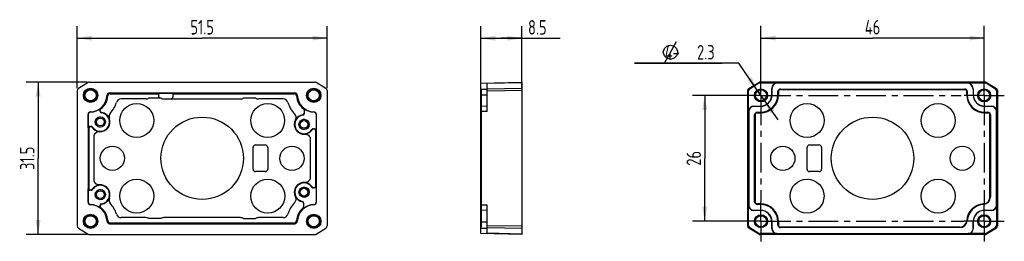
# Model space of a CAD drawing. Header units: millimetres. Extents: x 53 to 256, y 98 to 143.
import ezdxf

# ---------------------------------------------------------------- set-up
doc = ezdxf.new("R2010")
doc.units = ezdxf.units.MM
doc.header["$LTSCALE"] = 16.335
doc.linetypes.add('CENTER', pattern=[0.6, 0.375, -0.075, 0.075, -0.075])
doc.layers.get('0').update_dxf_attribs({"linetype": 'CONTINUOUS'})
for name, color, linetype in [('DE-13-002819_DXF_AXIS', 7, 'CONTINUOUS'), ('DE-13-002819DXF_CONTINUOUS_LINE', 7, 'CONTINUOUS'), ('DE-18-000304DXF_CONTINUOUS_LINE', 7, 'CONTINUOUS'), ('DE-20-035833_DXF_DIMENSION', 7, 'CONTINUOUS'), ('DIMS', 7, 'CONTINUOUS')]:
    doc.layers.add(name, color=color, linetype=linetype)
doc.styles.get("Standard").update_dxf_attribs({"font": 'ISOCP', "width": 0.8})
doc.dimstyles.new('DIMSTYLE_1', dxfattribs={"dimtxt": 3, "dimasz": 3, "dimexe": 2.5, "dimexo": 0.5, "dimgap": 0.75, "dimtad": 1, "dimdsep": 46, "dimtxsty": 'STANDARD', "dimblk": '_FILLED', "dimblk1": '_FILLED', "dimblk2": '_FILLED', "dimcen": 0.09, "dimclrt": 3, "dimazin": 2, "dimtp": 0.3, "dimtm": 0.3, "dimtfac": 1, "dimtofl": 0, "dimtmove": 0, "dimatfit": 3, "dimldrblk": '_FILLED', "dimfxl": 1, "dimtolj": 1, "dimarcsym": 0})
doc.dimstyles.new('DIMSTYLE_2', dxfattribs={"dimtxt": 3, "dimasz": 3, "dimexe": 2.5, "dimexo": 0.5, "dimgap": 0.75, "dimtad": 1, "dimdsep": 46, "dimtxsty": 'STANDARD', "dimblk": '_FILLED', "dimblk1": '_FILLED', "dimblk2": '_FILLED', "dimcen": 0.09, "dimclrt": 3, "dimazin": 2, "dimtp": 0.2, "dimtm": 0.2, "dimtfac": 1, "dimtofl": 0, "dimtmove": 0, "dimatfit": 3, "dimldrblk": '_FILLED', "dimfxl": 1, "dimtolj": 1, "dimarcsym": 0})
doc.dimstyles.new('DIMSTYLE_3', dxfattribs={"dimtxt": 3, "dimasz": 3, "dimexe": 2.5, "dimexo": 0.5, "dimtad": 1, "dimdsep": 46, "dimtxsty": 'STANDARD', "dimblk": '_FILLED', "dimblk1": '_FILLED', "dimblk2": '_FILLED', "dimcen": 0.09, "dimclrt": 3, "dimazin": 2, "dimtp": 0.1, "dimtm": 0.1, "dimtfac": 1, "dimtmove": 0, "dimatfit": 2, "dimldrblk": '_FILLED', "dimfxl": 1, "dimtolj": 1, "dimarcsym": 0})

# ---------------------------------------------------------------- blocks, each defined once
blk = doc.blocks.new('_FILLED')
at = {"color": 0, "linetype": 'ByBlock'}
blk.add_solid([(0, 0), (-1, 0.167), (-1, -0.167)], dxfattribs=at)
blk = doc.blocks.new('*D1')
at = {"layer": 'DE-20-035833_DXF_DIMENSION', "color": 4}
for p, q in [((67.34, 130.52), (54.74, 130.52)), ((57.24, 130.52), (57.24, 114.77)), ((57.24, 99.02), (57.24, 114.77)), ((67.34, 99.02), (54.74, 99.02))]:
    blk.add_line(p, q, dxfattribs=at)
at = {"layer": 'DE-20-035833_DXF_DIMENSION', "color": 4, "xscale": 3, "yscale": 3, "zscale": 3}
for p, rotation in [((57.24, 130.52), 90), ((57.24, 99.02), 270)]:
    blk.add_blockref('_FILLED', p, dxfattribs=dict(at, rotation=rotation))
at = {"layer": 'DE-20-035833_DXF_DIMENSION', "color": 3, "insert": (53.49, 114.77), "char_height": 3, "width": 8.8125, "attachment_point": 2, "rotation": 90, "line_spacing_factor": 0.9}
blk.add_mtext('31.5', dxfattribs=at)
blk = doc.blocks.new('*D2')
at = {"layer": 'DE-20-035833_DXF_DIMENSION', "color": 4}
for p, q in [((65.3, 129.25), (65.3, 142.09)), ((116.8, 129.25), (116.8, 142.09)), ((65.3, 139.59), (91.05, 139.59)), ((116.8, 139.59), (91.05, 139.59))]:
    blk.add_line(p, q, dxfattribs=at)
at = {"layer": 'DE-20-035833_DXF_DIMENSION', "color": 4, "xscale": 3, "yscale": 3, "zscale": 3, "rotation": 180}
blk.add_blockref('_FILLED', (65.3, 139.59), dxfattribs=at)
at = {"layer": 'DE-20-035833_DXF_DIMENSION', "color": 4, "xscale": 3, "yscale": 3, "zscale": 3}
blk.add_blockref('_FILLED', (116.8, 139.59), dxfattribs=at)
at = {"layer": 'DE-20-035833_DXF_DIMENSION', "color": 3, "insert": (91.05, 143.34), "char_height": 3, "width": 8.8125, "attachment_point": 2, "line_spacing_factor": 0.9}
blk.add_mtext('51.5', dxfattribs=at)
blk = doc.blocks.new('*D3')
at = {"layer": 'DE-20-035833_DXF_DIMENSION', "color": 4}
for p, q in [((148.45, 124.97), (148.45, 142.06)), ((156.95, 129.25), (156.95, 142.06)), ((148.45, 139.56), (152.7, 139.56)), ((156.95, 139.56), (152.7, 139.56)), ((152.7, 139.56), (164.81, 139.56))]:
    blk.add_line(p, q, dxfattribs=at)
at = {"layer": 'DE-20-035833_DXF_DIMENSION', "color": 4, "xscale": 3, "yscale": 3, "zscale": 3, "rotation": 180}
blk.add_blockref('_FILLED', (148.45, 139.56), dxfattribs=at)
at = {"layer": 'DE-20-035833_DXF_DIMENSION', "color": 4, "xscale": 3, "yscale": 3, "zscale": 3}
blk.add_blockref('_FILLED', (156.95, 139.56), dxfattribs=at)
at = {"layer": 'DE-20-035833_DXF_DIMENSION', "color": 3, "insert": (158.2, 143.31), "char_height": 3, "width": 6.6094, "attachment_point": 1, "line_spacing_factor": 0.9}
blk.add_mtext('8.5', dxfattribs=at)
blk = doc.blocks.new('*D4')
at = {"layer": 'DE-20-035833_DXF_DIMENSION', "color": 4}
for p, q in [((206.21, 131.85), (206.21, 142.1)), ((252.21, 131.72), (252.21, 142.1)), ((206.21, 139.6), (229.21, 139.6)), ((252.21, 139.6), (229.21, 139.6))]:
    blk.add_line(p, q, dxfattribs=at)
at = {"layer": 'DE-20-035833_DXF_DIMENSION', "color": 4, "xscale": 3, "yscale": 3, "zscale": 3, "rotation": 180}
blk.add_blockref('_FILLED', (206.21, 139.6), dxfattribs=at)
at = {"layer": 'DE-20-035833_DXF_DIMENSION', "color": 4, "xscale": 3, "yscale": 3, "zscale": 3}
blk.add_blockref('_FILLED', (252.21, 139.6), dxfattribs=at)
at = {"layer": 'DE-20-035833_DXF_DIMENSION', "color": 3, "insert": (229.21, 143.35), "char_height": 3, "width": 4.4062, "attachment_point": 2, "line_spacing_factor": 0.9}
blk.add_mtext('46', dxfattribs=at)
blk = doc.blocks.new('*D5')
at = {"layer": 'DE-20-035833_DXF_DIMENSION', "color": 4}
for p, q in [((205.71, 127.77), (192.11, 127.77)), ((194.61, 127.77), (194.61, 114.77)), ((194.61, 101.77), (194.61, 114.77)), ((205.71, 101.77), (192.11, 101.77))]:
    blk.add_line(p, q, dxfattribs=at)
at = {"layer": 'DE-20-035833_DXF_DIMENSION', "color": 4, "xscale": 3, "yscale": 3, "zscale": 3}
for p, rotation in [((194.61, 127.77), 90), ((194.61, 101.77), 270)]:
    blk.add_blockref('_FILLED', p, dxfattribs=dict(at, rotation=rotation))
at = {"layer": 'DE-20-035833_DXF_DIMENSION', "color": 3, "insert": (190.86, 114.77), "char_height": 3, "width": 4.4062, "attachment_point": 2, "rotation": 90, "line_spacing_factor": 0.9}
blk.add_mtext('26', dxfattribs=at)
blk = doc.blocks.new('*D6')
at = {"layer": 'DE-20-035833_DXF_DIMENSION', "color": 4}
for p, q in [((201.66, 134.42), (180.14, 134.42)), ((180.14, 134.42), (198.16, 134.42)), ((206.21, 127.77), (201.66, 134.42)), ((205.56, 128.72), (206.21, 127.77)), ((206.86, 126.82), (206.21, 127.77)), ((206.21, 127.77), (209.69, 122.7))]:
    blk.add_line(p, q, dxfattribs=at)
at = {"layer": 'DE-20-035833_DXF_DIMENSION', "color": 4, "xscale": 3, "yscale": 3, "zscale": 3}
for p, rotation in [((205.56, 128.72), 304.4215473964), ((206.86, 126.82), 124.4177362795)]:
    blk.add_blockref('_FILLED', p, dxfattribs=dict(at, rotation=rotation))
at = {"layer": 'DE-20-035833_DXF_DIMENSION', "color": 3, "insert": (196.66, 138.17), "char_height": 3, "width": 15.0156, "attachment_point": 3, "line_spacing_factor": 0.9}
blk.add_mtext('4-{\\ftxt.shx;\\W1.333333;\\H3.000000; }2.3', dxfattribs=at)

msp = doc.modelspace()

# ---------------------------------------------------------------- linework, layer by layer
at = {"layer": 'DE-13-002819_DXF_AXIS', "color": 1, "linetype": 'CENTER'}
for p, q in [((206.213, 127.772), (206.213, 131.922)), ((252.213, 127.772), (252.213, 131.922)), ((206.213, 127.772), (202.063, 127.772)), ((206.213, 127.772), (206.213, 105.69)), ((206.213, 127.772), (247.481, 127.772)), ((252.213, 127.772), (248.063, 127.772)), ((252.213, 127.772), (256.363, 127.772)), ((252.213, 127.772), (252.213, 105.174)), ((206.213, 101.772), (206.213, 105.69)), ((252.213, 101.772), (252.213, 105.174)), ((206.213, 101.772), (202.063, 101.772)), ((206.213, 101.772), (206.213, 97.622)), ((206.213, 101.772), (248.063, 101.772)), ((252.213, 101.772), (248.063, 101.772)), ((252.213, 101.772), (256.363, 101.772)), ((252.213, 101.772), (252.213, 97.622))]:
    msp.add_line(p, q, dxfattribs=at)
at = {"layer": 'DE-13-002819DXF_CONTINUOUS_LINE', "color": 7}
for p, q in [((67.575, 130.446), (65.532, 129.169)), ((67.84, 130.522), (114.254, 130.522)), ((116.562, 129.169), (114.519, 130.446)), ((148.45, 130.3), (156.95, 130.522)), ((148.45, 99.245), (148.45, 130.3)), ((149.75, 124.472), (149.75, 130.334)), ((156.95, 130.522), (156.95, 99.022)), ((203.698, 129.169), (205.741, 130.446)), ((205.795, 130.258), (203.886, 129.065)), ((252.419, 130.522), (206.006, 130.522)), ((206.06, 130.334), (209.513, 130.334)), ((248.663, 130.3), (209.513, 130.3)), ((248.663, 130.334), (252.365, 130.334)), ((254.539, 129.065), (252.63, 130.258)), ((252.684, 130.446), (254.728, 129.169)), ((65.297, 128.745), (65.297, 100.799)), ((71.946, 128.272), (110.148, 128.272)), ((72.096, 128.115), (82.047, 128.115)), ((82.047, 128.181), (82.047, 127.573)), ((85.047, 128.181), (82.047, 128.181)), ((85.047, 127.573), (85.047, 128.181)), ((85.047, 128.115), (109.998, 128.115)), ((116.797, 128.745), (116.797, 100.799)), ((203.463, 128.745), (203.463, 100.799)), ((203.651, 124.472), (203.651, 128.641)), ((208.451, 127.872), (208.451, 129.272)), ((208.485, 129.272), (208.485, 127.872)), ((209.706, 127.872), (209.706, 128.552)), ((210.233, 129.079), (248.193, 129.079)), ((248.719, 128.552), (248.719, 127.872)), ((249.94, 129.022), (249.94, 127.872)), ((249.974, 129.022), (249.974, 127.872)), ((254.774, 128.641), (254.774, 124.472)), ((254.963, 128.745), (254.963, 100.799)), ((79.447, 127.03), (74.329, 127.03)), ((80.047, 127.23), (82.547, 127.23)), ((82.793, 127.073), (84.547, 127.073)), ((83.147, 127.03), (98.947, 127.03)), ((99.547, 127.23), (102.047, 127.23)), ((107.765, 127.03), (102.647, 127.03)), ((67.547, 123.874), (67.547, 105.671)), ((67.584, 121.074), (67.584, 123.838)), ((70.047, 124.472), (70.047, 124.879)), ((112.047, 124.879), (112.047, 123.972)), ((114.51, 123.838), (114.51, 120.574)), ((114.547, 123.874), (114.547, 105.671)), ((149.75, 125.534), (148.45, 125.5)), ((203.685, 124.472), (203.685, 105.072)), ((204.713, 125.534), (206.113, 125.534)), ((206.113, 125.5), (204.713, 125.5)), ((205.433, 124.279), (206.113, 124.279)), ((252.313, 125.534), (253.713, 125.534)), ((253.713, 125.5), (252.313, 125.5)), ((252.313, 124.279), (252.993, 124.279)), ((254.74, 105.072), (254.74, 124.472)), ((204.906, 105.792), (204.906, 123.752)), ((253.519, 123.752), (253.519, 106.782)), ((67.704, 121.074), (67.704, 108.471)), ((67.884, 121.374), (68.179, 121.374)), ((113.915, 120.874), (114.21, 120.874)), ((114.39, 120.574), (114.39, 108.971)), ((68.79, 110.262), (68.79, 119.283)), ((113.304, 118.783), (113.304, 110.762)), ((67.584, 105.707), (67.584, 108.471)), ((68.179, 108.171), (67.884, 108.171)), ((114.21, 108.671), (113.915, 108.671)), ((114.51, 108.971), (114.51, 105.707)), ((111.96, 105.587), (111.96, 104.594)), ((70.047, 104.666), (70.047, 105.073)), ((149.75, 104.011), (148.45, 104.045)), ((149.75, 99.211), (149.75, 105.072)), ((203.651, 100.904), (203.651, 105.072)), ((204.713, 104.045), (206.113, 104.045)), ((206.113, 104.011), (204.713, 104.011)), ((206.113, 105.266), (205.433, 105.266)), ((252.313, 104.045), (253.713, 104.045)), ((253.713, 104.011), (252.313, 104.011)), ((254.774, 105.072), (254.774, 100.904)), ((79.447, 102.515), (74.329, 102.515)), ((82.547, 102.315), (80.047, 102.315)), ((98.947, 102.515), (83.147, 102.515)), ((99.547, 102.315), (102.047, 102.315)), ((107.765, 102.515), (102.647, 102.515)), ((208.451, 100.272), (208.451, 101.672)), ((208.485, 101.672), (208.485, 100.272)), ((209.706, 100.992), (209.706, 101.672)), ((249.94, 100.272), (249.94, 101.672)), ((249.974, 101.672), (249.974, 100.272)), ((65.532, 100.376), (67.575, 99.098)), ((71.946, 101.272), (110.148, 101.272)), ((72.096, 101.43), (109.998, 101.43)), ((114.519, 99.098), (116.562, 100.376)), ((205.741, 99.098), (203.698, 100.376)), ((203.886, 100.48), (205.795, 99.287)), ((247.203, 100.466), (210.233, 100.466)), ((252.63, 99.287), (254.539, 100.48)), ((254.728, 100.376), (252.684, 99.098)), ((67.84, 99.022), (114.254, 99.022)), ((156.95, 99.022), (148.45, 99.245)), ((252.419, 99.022), (206.006, 99.022)), ((209.513, 99.211), (206.06, 99.211)), ((209.513, 99.245), (248.913, 99.245)), ((252.365, 99.211), (248.913, 99.211))]:
    msp.add_line(p, q, dxfattribs=at)
at = {"layer": 'DE-13-002819DXF_CONTINUOUS_LINE', "color": 4}
for p, q in [((149.75, 130.258), (156.95, 130.446)), ((205.741, 130.446), (205.795, 130.258)), ((206.006, 130.522), (206.06, 130.334)), ((209.513, 130.334), (209.513, 130.3)), ((248.663, 130.3), (248.663, 130.334)), ((252.365, 130.334), (252.419, 130.522)), ((252.63, 130.258), (252.684, 130.446)), ((148.45, 129.022), (149.75, 129.022)), ((148.45, 127.872), (149.75, 127.872)), ((156.95, 129.169), (149.75, 129.065)), ((156.95, 128.745), (149.75, 128.641)), ((203.651, 128.641), (203.463, 128.745)), ((203.886, 129.065), (203.698, 129.169)), ((208.451, 129.272), (208.485, 129.272)), ((208.485, 127.872), (208.451, 127.872)), ((209.813, 128.552), (209.706, 128.552)), ((209.706, 127.872), (209.813, 127.872)), ((209.729, 127.872), (209.729, 128.552)), ((210.233, 128.972), (210.233, 129.079)), ((210.233, 129.056), (248.193, 129.056)), ((248.193, 128.972), (248.193, 129.079)), ((248.613, 128.552), (248.719, 128.552)), ((248.613, 127.872), (248.719, 127.872)), ((248.696, 128.552), (248.696, 127.872)), ((249.94, 129.022), (249.974, 129.022)), ((249.94, 127.872), (249.974, 127.872)), ((254.728, 129.169), (254.539, 129.065)), ((254.963, 128.745), (254.774, 128.641)), ((84.547, 127.073), (84.547, 127.03)), ((70.165, 124.965), (70.159, 125.113)), ((70.306, 124.174), (70.308, 124.255)), ((111.935, 125.113), (111.929, 124.965)), ((149.75, 124.472), (148.45, 124.472)), ((203.651, 124.472), (203.685, 124.472)), ((204.713, 125.534), (204.713, 125.5)), ((205.433, 124.172), (205.433, 124.279)), ((205.433, 124.256), (206.113, 124.256)), ((206.113, 125.5), (206.113, 125.534)), ((206.113, 124.172), (206.113, 124.279)), ((252.313, 125.5), (252.313, 125.534)), ((252.313, 124.172), (252.313, 124.279)), ((252.313, 124.256), (252.993, 124.256)), ((252.993, 124.172), (252.993, 124.279)), ((253.713, 125.534), (253.713, 125.5)), ((254.774, 124.472), (254.74, 124.472)), ((111.786, 123.755), (111.788, 123.674)), ((205.013, 123.752), (204.906, 123.752)), ((204.929, 105.792), (204.929, 123.752)), ((253.413, 123.752), (253.519, 123.752)), ((253.496, 123.752), (253.496, 106.782)), ((67.584, 121.074), (67.704, 121.074)), ((69.876, 120.28), (69.864, 120.263)), ((112.23, 119.763), (112.218, 119.78)), ((114.39, 120.574), (114.51, 120.574)), ((112.218, 109.765), (112.23, 109.782)), ((67.704, 108.471), (67.584, 108.471)), ((69.864, 109.282), (69.876, 109.265)), ((114.51, 108.971), (114.39, 108.971)), ((111.712, 105.882), (111.71, 105.801)), ((205.013, 105.792), (204.906, 105.792)), ((253.413, 106.782), (253.519, 106.782)), ((70.159, 104.432), (70.165, 104.58)), ((70.308, 105.289), (70.306, 105.37)), ((111.848, 104.517), (111.854, 104.365)), ((149.75, 105.072), (148.45, 105.072)), ((203.651, 105.072), (203.685, 105.072)), ((204.713, 104.011), (204.713, 104.045)), ((205.433, 105.372), (205.433, 105.266)), ((206.113, 105.289), (205.433, 105.289)), ((206.113, 105.266), (206.113, 105.372)), ((206.113, 104.045), (206.113, 104.011)), ((252.081, 105.365), (252.088, 105.259)), ((252.313, 104.045), (252.313, 104.011)), ((253.713, 104.011), (253.713, 104.045)), ((254.774, 105.072), (254.74, 105.072)), ((148.45, 101.672), (149.75, 101.672)), ((208.485, 101.672), (208.451, 101.672)), ((209.706, 101.672), (209.813, 101.672)), ((209.729, 100.992), (209.729, 101.672)), ((248.62, 101.904), (248.726, 101.897)), ((249.94, 101.672), (249.974, 101.672)), ((149.75, 100.272), (148.45, 100.272)), ((149.75, 100.904), (156.95, 100.799)), ((149.75, 100.48), (156.95, 100.376)), ((203.463, 100.799), (203.651, 100.904)), ((203.698, 100.376), (203.886, 100.48)), ((208.451, 100.272), (208.485, 100.272)), ((209.706, 100.992), (209.813, 100.992)), ((210.233, 100.466), (210.233, 100.572)), ((247.203, 100.489), (210.233, 100.489)), ((247.203, 100.572), (247.203, 100.466)), ((249.974, 100.272), (249.94, 100.272)), ((254.539, 100.48), (254.728, 100.376)), ((254.774, 100.904), (254.963, 100.799)), ((156.95, 99.098), (149.75, 99.287)), ((205.795, 99.287), (205.741, 99.098)), ((206.06, 99.211), (206.006, 99.022)), ((209.513, 99.211), (209.513, 99.245)), ((248.913, 99.211), (248.913, 99.245)), ((252.419, 99.022), (252.365, 99.211)), ((252.684, 99.098), (252.63, 99.287))]:
    msp.add_line(p, q, dxfattribs=at)
at = {"layer": 'DE-13-002819DXF_CONTINUOUS_LINE', "color": 7}
for centre, radius in [((68.047, 127.772), 1.476), ((68.047, 127.772), 1.272), ((68.047, 127.772), 1.153), ((114.047, 127.772), 1.476), ((114.047, 127.772), 1.272), ((114.047, 127.772), 1.153), ((206.213, 127.772), 1.35), ((206.213, 127.772), 1.153), ((252.213, 127.772), 1.35), ((252.213, 127.772), 1.153), ((70.047, 122.272), 1.05), ((70.047, 122.272), 0.8), ((112.047, 121.772), 1.05), ((112.047, 121.772), 0.8), ((70.047, 107.272), 1.05), ((70.047, 107.272), 0.8), ((112.047, 107.772), 1.05), ((112.047, 107.772), 0.8), ((68.047, 101.772), 1.476), ((68.047, 101.772), 1.272), ((68.047, 101.772), 1.153), ((114.047, 101.772), 1.476), ((114.047, 101.772), 1.272), ((114.047, 101.772), 1.153), ((206.213, 101.772), 1.35), ((206.213, 101.772), 1.153), ((252.213, 101.772), 1.35), ((252.213, 101.772), 1.153)]:
    msp.add_circle(centre, radius, dxfattribs=at)
for centre, radius, start, end in [((209.513, 129.272), 1.061, 90, 180), ((209.513, 129.272), 1.027, 90, 180), ((248.663, 129.022), 1.311, 0, 90), ((248.663, 129.022), 1.277, 0, 90), ((71.946, 127.773), 0.5, 89.9977, 178.57215), ((72.096, 127.615), 0.5, 89.99814, 176.4581), ((109.998, 127.615), 0.5, 3.5419, 90.00186), ((110.148, 127.773), 0.5, 1.42785, 90.0023), ((206.113, 127.872), 3.594, 270, 360), ((206.113, 127.872), 2.373, 270, 360), ((206.113, 127.872), 2.339, 270, 360), ((210.233, 128.552), 0.526, 90, 180), ((248.193, 128.552), 0.526, 0, 90), ((252.313, 127.872), 3.594, 180, 270), ((252.313, 127.872), 2.373, 180, 270), ((252.313, 127.872), 2.339, 180, 270), ((67.947, 127.872), 3.5, 271.43015, 358.56985), ((67.947, 127.872), 3.657, 307.33817, 356.45624), ((67.947, 127.872), 5.643, 317.40432, 343.89582), ((74.329, 126.03), 1, 90.00137, 163.89445), ((79.447, 128.03), 1.001, 270.00014, 306.85813), ((83.204, 127.991), 1.006, 229.20213, 245.84648), ((98.947, 128.03), 1.001, 270.00014, 306.85813), ((102.647, 128.03), 1.001, 233.14188, 269.99986), ((107.765, 126.03), 1, 16.10555, 89.99863), ((114.147, 127.872), 5.643, 196.10418, 224.56131), ((114.147, 127.872), 3.657, 183.54376, 232.66183), ((114.147, 127.872), 3.5, 181.43015, 268.56985), ((68.047, 123.874), 0.5, 91.42636, 180.00379), ((68.083, 123.838), 0.5, 91.93108, 180.00668), ((67.947, 127.872), 3.537, 271.93776, 308.72336), ((70.047, 122.272), 1.92, 212.68259, 82.23237), ((70.347, 124.879), 0.3, 128.72436, 180.00842), ((70.347, 124.472), 0.3, 179.99848, 262.22571), ((70.347, 124.726), 0.3, 127.33448, 174.08618), ((70.347, 124.553), 0.3, 207.54914, 262.50386), ((70.047, 122.272), 2, 21.57428, 82.50513), ((72.838, 123.376), 1.001, 137.40398, 201.5745), ((109.414, 123.211), 1, 331.35377, 44.56184), ((111.747, 124.053), 0.3, 277.4988, 354.41287), ((111.747, 123.972), 0.3, 277.77632, 359.9995), ((111.747, 124.726), 0.3, 5.91382, 52.66552), ((111.747, 124.879), 0.3, 359.99158, 51.27564), ((114.147, 127.872), 3.537, 231.27664, 268.06224), ((114.011, 123.838), 0.5, 359.99333, 88.06893), ((114.047, 123.874), 0.5, 359.9977, 88.57215), ((204.713, 124.472), 1.061, 90, 180), ((204.713, 124.472), 1.027, 90, 180), ((205.433, 123.752), 0.526, 90, 180), ((252.993, 123.752), 0.526, 0, 90), ((253.713, 124.472), 1.061, 0, 90), ((253.713, 124.472), 1.027, 0, 90), ((70.047, 122.272), 2.017, 264.78397, 22.10294), ((72.843, 123.408), 1.001, 171.36355, 202.1037), ((112.047, 121.772), 2.017, 150.90778, 275.21603), ((112.047, 121.772), 1.92, 97.76763, 327.31741), ((109.41, 123.24), 1.001, 330.9098, 6.16084), ((112.047, 121.772), 2, 97.49487, 151.35427), ((68.084, 121.074), 0.3, 31.41005, 85.04329), ((68.179, 121.074), 0.3, 32.68536, 90.00199), ((70.047, 122.272), 2, 211.4083, 265.08824), ((69.773, 119.267), 1, 84.78643, 127.292), ((112.047, 121.772), 2, 274.91176, 328.5917), ((113.915, 120.574), 0.3, 89.99801, 147.31464), ((112.047, 107.772), 2.017, 84.78397, 209.09222), ((112.047, 107.772), 1.92, 32.68259, 259.94916), ((112.047, 107.772), 2, 31.4083, 85.08824), ((112.321, 110.778), 1, 264.78643, 307.292), ((68.179, 108.471), 0.3, 269.99801, 327.31464), ((70.047, 107.272), 2, 94.91176, 148.5917), ((70.047, 107.272), 1.92, 277.76763, 147.31741), ((70.047, 107.272), 2.017, 337.89706, 95.21603), ((113.915, 108.971), 0.3, 212.68536, 270.00199), ((114.01, 108.971), 0.3, 211.41005, 265.04329), ((68.047, 105.671), 0.5, 179.99621, 268.57364), ((68.083, 105.707), 0.5, 179.99333, 268.06893), ((70.047, 107.272), 2, 277.49487, 338.42572), ((72.838, 106.169), 1.001, 158.42557, 222.59586), ((72.844, 106.137), 1.001, 157.89842, 187.1386), ((114.147, 101.672), 5.643, 135.43869, 163.89582), ((109.414, 106.334), 1, 315.43778, 28.64642), ((109.41, 106.305), 1.001, 353.71682, 29.09015), ((112.047, 107.772), 2, 208.64573, 260.30349), ((111.66, 105.505), 0.3, 26.73395, 80.30087), ((111.66, 105.587), 0.3, 359.9963, 79.94498), ((114.011, 105.707), 0.5, 271.93108, 0.00667), ((114.047, 105.671), 0.5, 271.42785, 0.0023), ((205.433, 105.792), 0.526, 180, 270), ((251.993, 106.782), 1.526, 273.58332, 360), ((67.947, 101.672), 3.5, 1.43015, 88.56985), ((67.947, 101.672), 3.537, 51.27664, 88.06224), ((70.347, 105.073), 0.3, 97.77429, 180.00152), ((70.347, 104.666), 0.3, 179.99158, 231.27564), ((70.347, 104.992), 0.3, 97.4988, 174.41287), ((70.347, 104.819), 0.3, 185.91382, 232.66552), ((67.947, 101.672), 3.657, 3.54376, 52.66183), ((67.947, 101.672), 5.643, 16.10418, 42.59568), ((114.147, 101.672), 3.657, 128.94694, 176.45624), ((114.147, 101.672), 3.5, 91.43015, 178.56985), ((111.66, 104.75), 0.3, 308.94378, 354.26865), ((114.147, 101.672), 3.537, 91.93776, 130.41629), ((111.659, 104.594), 0.3, 310.41745, 0.0079), ((204.713, 105.072), 1.061, 180, 270), ((204.713, 105.072), 1.027, 180, 270), ((206.113, 101.672), 3.594, 0, 90), ((206.113, 101.672), 2.373, 0, 90), ((206.113, 101.672), 2.339, 0, 90), ((252.313, 101.672), 3.594, 93.58332, 176.41668), ((252.313, 101.672), 2.373, 90, 180), ((252.313, 101.672), 2.339, 90, 180), ((253.713, 105.072), 1.061, 270, 360), ((253.713, 105.072), 1.027, 270, 360), ((71.946, 101.772), 0.5, 181.42636, 270.00379), ((72.096, 101.929), 0.5, 183.54042, 270.00334), ((74.329, 103.515), 1, 196.10555, 269.99864), ((79.447, 101.514), 1.001, 53.14188, 89.99986), ((83.147, 101.514), 1.001, 90.00014, 126.85813), ((98.947, 101.514), 1.001, 53.14188, 89.99986), ((102.647, 101.514), 1.001, 90.00014, 126.85813), ((107.765, 103.515), 1, 270.00136, 343.89445), ((109.998, 101.929), 0.5, 269.99666, 356.45958), ((110.148, 101.772), 0.5, 269.99621, 358.57364), ((247.203, 101.992), 1.526, 270, 356.41668), ((209.513, 100.272), 1.061, 180, 270), ((209.513, 100.272), 1.027, 180, 270), ((210.233, 100.992), 0.526, 180, 270), ((248.913, 100.272), 1.061, 270, 360), ((248.913, 100.272), 1.027, 270, 360)]:
    msp.add_arc(centre, radius, start, end, dxfattribs=at)
at = {"layer": 'DE-13-002819DXF_CONTINUOUS_LINE', "color": 4}
for centre, radius, start, end in [((63.461, 119.999), 11.851, 43.22563, 44.27724), ((118.551, 120.078), 11.737, 135.71767, 136.77946), ((206.113, 127.872), 3.617, 270, 360), ((210.233, 128.552), 0.503, 90, 180), ((248.193, 128.552), 0.503, 0, 90), ((252.313, 127.872), 3.617, 180, 270), ((64.993, 120.598), 9.658, 46.86372, 48.08095), ((117.035, 120.67), 9.561, 131.91287, 133.14247), ((75.601, 132.132), 11.535, 225.71536, 225.96917), ((75.022, 130.645), 9.389, 221.91006, 222.20371), ((107.072, 130.645), 9.389, 317.79629, 318.08993), ((106.492, 132.133), 11.537, 314.03085, 314.28463), ((205.433, 123.752), 0.503, 90, 180), ((252.993, 123.752), 0.503, 0, 90), ((70.047, 122.272), 1, 255, 195), ((68.903, 124.201), 3.233, 338.33065, 338.78189), ((113.442, 123.843), 3.341, 199.04447, 199.4466), ((112.047, 121.772), 1, 255, 195), ((66.892, 145.315), 24.129, 273.44012, 273.65706), ((115.202, 144.815), 24.129, 266.34294, 266.55988), ((66.892, 84.23), 24.129, 86.34294, 86.55988), ((70.047, 107.272), 1, 255, 195), ((112.047, 107.772), 1, 255, 195), ((115.202, 84.729), 24.129, 93.44012, 93.65706), ((75.602, 97.412), 11.537, 134.03085, 134.28463), ((68.903, 105.343), 3.233, 21.21811, 21.66935), ((113.442, 105.701), 3.341, 160.5534, 160.95553), ((106.493, 97.413), 11.535, 45.71536, 45.96917), ((205.433, 105.792), 0.503, 180, 270), ((251.993, 106.782), 1.503, 273.58332, 360), ((75.022, 98.9), 9.389, 137.79629, 138.08993), ((107.072, 98.9), 9.389, 41.91006, 42.20371), ((206.113, 101.672), 3.617, 0, 90), ((252.313, 101.672), 3.617, 93.58332, 176.41668), ((65.059, 108.875), 9.561, 311.91287, 313.14247), ((117.101, 108.947), 9.658, 226.86372, 228.08095), ((247.203, 101.992), 1.503, 270, 356.41668), ((63.543, 109.467), 11.737, 315.71767, 316.77946), ((118.633, 109.546), 11.851, 223.22563, 224.27724), ((210.233, 100.992), 0.503, 180, 270)]:
    msp.add_arc(centre, radius, start, end, dxfattribs=at)
at = {"layer": 'DE-13-002819DXF_CONTINUOUS_LINE', "color": 7}
for centre, major_axis, ratio, start_param, end_param in [((67.84, 130.022), (0.138, -0.481), 0.9996292, 2.8623913, 3.420794), ((114.254, 130.022), (0.138, 0.481), 0.9996292, -0.2792014, 0.2792014), ((206.006, 130.022), (-0.138, 0.481), 0.9996292, -0.2792014, 0.2792014), ((206.06, 129.834), (0.138, -0.481), 0.9996292, 2.8623913, 3.420794), ((252.365, 129.834), (0.138, 0.481), 0.9996292, -0.2792014, 0.2792014), ((252.419, 130.022), (0.138, 0.481), 0.9996292, -0.2792014, 0.2792014), ((65.797, 128.745), (-0.438, 0.242), 0.9995521, -0.5059086, 0.5059086), ((116.297, 128.745), (-0.438, -0.242), 0.9995521, 2.6356841, 3.6475012), ((203.963, 128.745), (0.438, -0.242), 0.9995521, 2.6356841, 3.6475012), ((204.151, 128.641), (-0.438, 0.242), 0.9995521, -0.5059086, 0.5059086), ((254.274, 128.641), (-0.438, -0.242), 0.9995521, 2.6356841, 3.6475012), ((254.462, 128.745), (0.438, 0.242), 0.9995521, -0.5059086, 0.5059086), ((82.547, 127.573), (0, -0.5), 0.9998477, -1.5707963, -0.8129993), ((82.547, 127.53), (0, 0.5), 0.9998477, -4.712389, -4.0688117), ((84.547, 127.573), (0, -0.5), 0.9998477, 0, 1.5707963), ((84.547, 127.53), (0, 0.5), 0.9998477, -3.1415927, -1.5707963), ((67.884, 121.074), (0.3, 0), 0.9996573, 1.5707963, 3.1415927), ((68.004, 121.074), (-0.3, 0), 0.9996573, 4.712389, 6.2831853), ((114.09, 120.574), (-0.3, 0), 0.9996573, 3.1415927, 4.577825), ((114.21, 120.574), (0.3, 0), 0.9996573, 0, 1.5707963), ((67.884, 108.471), (0.3, 0), 0.9996573, -3.1415927, -1.5707963), ((68.004, 108.471), (0.3, 0), 0.9996573, 3.1415927, 4.577825), ((114.09, 108.971), (0.3, 0), 0.9996573, 4.712389, 6.2831853), ((114.21, 108.971), (0.3, 0), 0.9996573, -1.5707963, 0), ((65.797, 100.8), (0.438, 0.242), 0.9995521, 2.6356841, 3.6475012), ((116.297, 100.8), (0.438, -0.242), 0.9995521, -0.5059086, 0.5059086), ((203.963, 100.8), (0.438, 0.242), 0.9995521, 2.6356841, 3.6475012), ((204.151, 100.904), (0.438, 0.242), 0.9995521, 2.6356841, 3.6475012), ((254.274, 100.904), (0.438, -0.242), 0.9995521, -0.5059086, 0.5059086), ((254.462, 100.8), (0.438, -0.242), 0.9995521, -0.5059086, 0.5059086), ((67.84, 99.523), (-0.138, -0.481), 0.9996292, -0.2792014, 0.2792014), ((114.254, 99.523), (-0.138, 0.481), 0.9996292, 2.8623913, 3.420794), ((206.006, 99.523), (0.138, 0.481), 0.9996292, -3.420794, -2.8623913), ((206.06, 99.711), (-0.138, -0.481), 0.9996292, -0.2792014, 0.2792014), ((252.365, 99.711), (-0.138, 0.481), 0.9996292, 2.8623913, 3.420794), ((252.419, 99.523), (-0.138, 0.481), 0.9996292, -3.420794, -2.8623913)]:
    msp.add_ellipse(centre, major_axis=major_axis, ratio=ratio, start_param=start_param, end_param=end_param, dxfattribs=at)
for points, knots in [([(82.793, 127.073), (82.823, 127.064), (82.94, 127.037), (83.06, 127.03), (83.147, 127.03)], [0, 0, 0, 0, 0.2658404, 1, 1, 1, 1]), ([(68.79, 119.283), (68.79, 119.42), (68.847, 119.697), (69.013, 119.927), (69.114, 120.02)], [0, 0, 0, 0, 0.5000086, 1, 1, 1, 1]), ([(69.114, 120.02), (69.215, 120.113), (69.458, 120.258), (69.739, 120.291), (69.876, 120.28)], [0, 0, 0, 0, 0.5000045, 1, 1, 1, 1]), ([(112.218, 119.78), (112.355, 119.791), (112.636, 119.758), (112.879, 119.613), (112.98, 119.52)], [0, 0, 0, 0, 0.5000064, 1, 1, 1, 1]), ([(112.23, 119.763), (112.364, 119.775), (112.639, 119.745), (112.879, 119.608), (112.98, 119.52)], [0, 0, 0, 0, 0.499997, 1, 1, 1, 1]), ([(112.98, 119.52), (113.081, 119.427), (113.247, 119.197), (113.304, 118.92), (113.304, 118.783)], [0, 0, 0, 0, 0.4999921, 1, 1, 1, 1]), ([(69.114, 109.525), (69.013, 109.617), (68.847, 109.847), (68.79, 110.125), (68.79, 110.262)], [0, 0, 0, 0, 0.4999921, 1, 1, 1, 1]), ([(112.98, 110.025), (112.879, 109.932), (112.636, 109.787), (112.355, 109.753), (112.218, 109.765)], [0, 0, 0, 0, 0.5000045, 1, 1, 1, 1]), ([(113.304, 110.762), (113.304, 110.625), (113.247, 110.347), (113.081, 110.117), (112.98, 110.025)], [0, 0, 0, 0, 0.5000086, 1, 1, 1, 1]), ([(69.864, 109.282), (69.73, 109.269), (69.455, 109.3), (69.215, 109.437), (69.114, 109.525)], [0, 0, 0, 0, 0.499997, 1, 1, 1, 1]), ([(69.876, 109.265), (69.739, 109.253), (69.458, 109.287), (69.215, 109.432), (69.114, 109.525)], [0, 0, 0, 0, 0.5000064, 1, 1, 1, 1])]:
    msp.add_open_spline(points, degree=3, knots=knots, dxfattribs=at)
for points in [[(113.863, 120.835), (113.819, 120.811), (113.78, 120.773), (113.754, 120.73)], [(68.231, 108.209), (68.275, 108.234), (68.314, 108.272), (68.34, 108.315)], [(111.96, 105.505), (111.96, 105.551), (111.948, 105.599), (111.928, 105.64)]]:
    msp.add_open_spline(points, degree=3, dxfattribs=at)
at = {"layer": 'DE-18-000304DXF_CONTINUOUS_LINE', "color": 7}
for p, q in [((148.54, 128.972), (148.54, 100.572)), ((209.813, 128.572), (209.813, 127.872)), ((209.813, 127.872), (209.813, 128.572)), ((248.213, 128.972), (210.213, 128.972)), ((210.213, 128.972), (248.213, 128.972)), ((248.613, 128.572), (248.613, 127.872)), ((248.613, 127.872), (248.613, 128.572)), ((206.113, 124.172), (205.413, 124.172)), ((205.413, 124.172), (206.113, 124.172)), ((253.013, 124.172), (252.313, 124.172)), ((252.313, 124.172), (253.013, 124.172)), ((205.013, 123.772), (205.013, 105.772)), ((205.013, 105.772), (205.013, 123.772)), ((253.413, 123.772), (253.413, 106.764)), ((253.413, 106.764), (253.413, 123.772)), ((215.713, 112.522), (215.713, 117.022)), ((216.213, 117.522), (218.213, 117.522)), ((218.713, 117.022), (218.713, 112.522)), ((218.213, 112.022), (216.213, 112.022)), ((206.113, 105.372), (205.413, 105.372)), ((205.413, 105.372), (206.113, 105.372)), ((209.813, 101.672), (209.813, 100.972)), ((209.813, 100.972), (209.813, 101.672)), ((247.221, 100.572), (210.213, 100.572)), ((210.213, 100.572), (247.221, 100.572))]:
    msp.add_line(p, q, dxfattribs=at)
at = {"layer": 'DE-18-000304DXF_CONTINUOUS_LINE', "color": 4}
for p, q in [((101.547, 112.522), (101.547, 117.022)), ((102.047, 117.522), (104.047, 117.522)), ((104.547, 117.022), (104.547, 112.522)), ((104.047, 112.022), (102.047, 112.022))]:
    msp.add_line(p, q, dxfattribs=at)
for centre, radius in [((77.557, 122.582), 3.5), ((104.547, 122.572), 3.5), ((91.047, 114.772), 8.5), ((72.547, 114.782), 2.5), ((109.547, 114.762), 2.5), ((77.557, 106.972), 3.5), ((104.557, 106.972), 3.5)]:
    msp.add_circle(centre, radius, dxfattribs=at)
at = {"layer": 'DE-18-000304DXF_CONTINUOUS_LINE', "color": 7}
for centre, radius in [((215.713, 122.572), 3.5), ((242.703, 122.582), 3.5), ((229.213, 114.772), 8.5), ((210.713, 114.762), 2.5), ((247.713, 114.782), 2.5), ((215.703, 106.972), 3.5), ((242.703, 106.972), 3.5)]:
    msp.add_circle(centre, radius, dxfattribs=at)
for centre, radius, start, end in [((206.113, 127.872), 3.7, 270, 360), ((206.113, 127.872), 3.7, 270, 360), ((210.213, 128.572), 0.4, 90, 180), ((210.213, 128.572), 0.4, 90, 180), ((248.213, 128.572), 0.4, 0, 90), ((248.213, 128.572), 0.4, 0, 90), ((252.313, 127.872), 3.7, 180, 270), ((252.313, 127.872), 3.7, 180, 270), ((205.413, 123.772), 0.4, 90, 180), ((205.413, 123.772), 0.4, 90, 180), ((253.013, 123.772), 0.4, 0, 90), ((253.013, 123.772), 0.4, 0, 90), ((216.213, 117.022), 0.5, 90, 180), ((218.213, 117.022), 0.5, 0, 90), ((216.213, 112.522), 0.5, 180, 270), ((218.213, 112.522), 0.5, 270, 360), ((205.413, 105.772), 0.4, 180, 270), ((205.413, 105.772), 0.4, 180, 270), ((252.013, 106.764), 1.4, 273.37229, 360), ((252.013, 106.764), 1.4, 273.37229, 360), ((206.113, 101.672), 3.7, 0, 90), ((206.113, 101.672), 3.7, 0, 90), ((252.313, 101.672), 3.7, 93.37229, 176.62771), ((252.313, 101.672), 3.7, 93.37229, 176.62771), ((247.221, 101.972), 1.4, 270, 356.62771), ((247.221, 101.972), 1.4, 270, 356.62771), ((210.213, 100.972), 0.4, 180, 270), ((210.213, 100.972), 0.4, 180, 270)]:
    msp.add_arc(centre, radius, start, end, dxfattribs=at)
at = {"layer": 'DE-18-000304DXF_CONTINUOUS_LINE', "color": 4}
for centre, start, end in [((102.047, 117.022), 90, 180), ((104.047, 117.022), 0, 90), ((102.047, 112.522), 180, 270), ((104.047, 112.522), 270, 360)]:
    msp.add_arc(centre, 0.5, start, end, dxfattribs=at)
at = {"layer": 'DE-20-035833_DXF_DIMENSION', "color": 3}
msp.add_line((186.297, 134.422), (188.797, 138.922), dxfattribs=at)
msp.add_lwpolyline([(186.047, 136.672), (186.297, 137.422), (186.797, 137.922), (187.547, 138.172), (188.297, 137.922), (188.797, 137.422), (189.047, 136.672), (188.797, 135.922), (188.297, 135.422), (187.547, 135.172), (186.797, 135.422), (186.297, 135.922), (186.047, 136.672)], dxfattribs=at)
at = {"layer": 'DIMS', "color": 4}
msp.add_arc((206.213, 127.772), 1.153, 280.98359, 360, dxfattribs=at)

# ---------------------------------------------------------------- dimensions: what is measured, and where the dimension line sits
at = {"layer": 'DE-20-035833_DXF_DIMENSION', "color": 4}
for base, p1, p2, picture, middle in [((116.797, 139.587), (65.297, 128.745), (116.797, 128.745), '*D2', (91.003, 139.587)), ((252.213, 139.604), (206.213, 131.351), (252.213, 131.222), '*D4', (229.151, 139.604))]:
    dim = msp.add_linear_dim(base=base, p1=p1, p2=p2, dimstyle='DIMSTYLE_1', dxfattribs=at)
    dim.commit()
    dim.dimension.update_dxf_attribs({"geometry": picture, "text_midpoint": middle, "dimtype": 160})
for base, p1, p2, angle, dimstyle, picture, middle in [((148.45, 139.556), (156.95, 128.745), (148.45, 124.472), 180, 'DIMSTYLE_2', '*D3', (161.429, 139.556)), ((57.242, 99.022), (67.84, 130.522), (67.84, 99.022), 270, 'DIMSTYLE_1', '*D1', (57.242, 114.728)), ((194.612, 101.772), (206.213, 127.772), (206.213, 101.772), 270, 'DIMSTYLE_2', '*D5', (194.612, 114.746))]:
    dim = msp.add_linear_dim(base=base, p1=p1, p2=p2, angle=angle, dimstyle=dimstyle, dxfattribs=at)
    dim.commit()
    dim.dimension.update_dxf_attribs({"geometry": picture, "text_midpoint": middle, "dimtype": 160})
dim = msp.add_diameter_dim_2p(p1=(205.561, 128.724), p2=(206.865, 126.821), text='4-%%c<>', dimstyle='DIMSTYLE_3', override={"dimtih": 1, "dimtoh": 1, "dimpost": '<>'}, dxfattribs=at)
dim.commit()
dim.dimension.update_dxf_attribs({"geometry": '*D6', "text_midpoint": (189.149, 136.672), "dimtype": 163})

doc.saveas('drawing.dxf')
